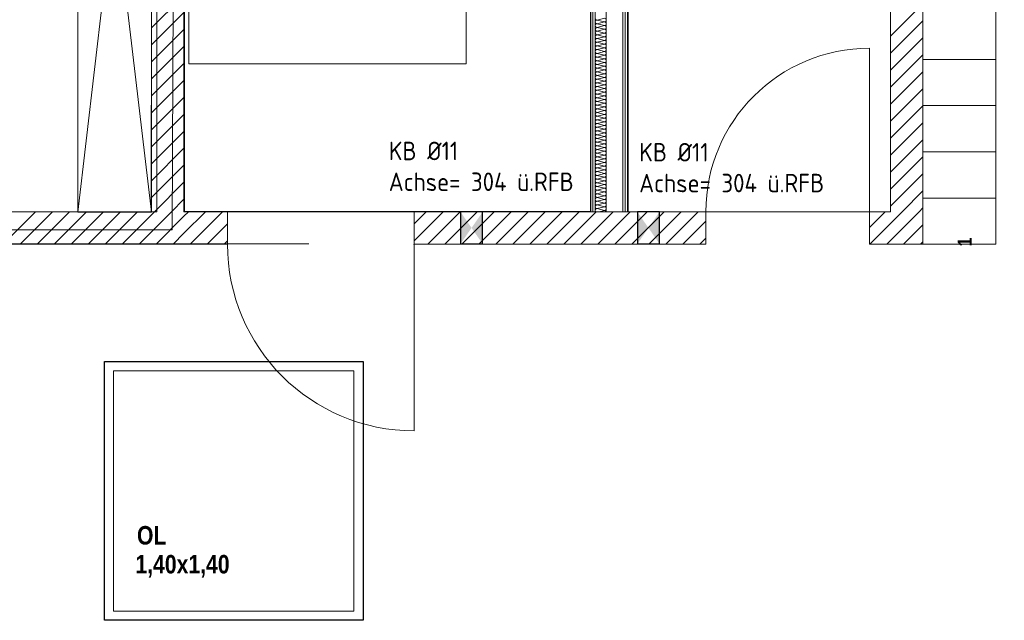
# Model space of a CAD drawing. Header units: millimetres. Extents: x 634730 to 711346, y 362082 to 425615.
# Tile 78 of 160: x 679492 to 684819, y 398859 to 402108. Entities that reach past the tile are written whole.
import ezdxf
from ezdxf.enums import TextEntityAlignment as Align

# ---------------------------------------------------------------- set-up
doc = ezdxf.new("R2010")
doc.units = ezdxf.units.MM
doc.header["$LTSCALE"] = 50
for name, pattern in [('Doppelstrichlinie', [1.093611, 0.529167, -0.211667, 0.141111, -0.211667]), ('Strichlinie', [0.4, 0.3, -0.1]), ('Strichlinie_ lang', [0.529167, 0.3175, -0.211667])]:
    doc.linetypes.add(name, pattern=pattern)
for name, color, linetype in [('1_DB-Lüftung', 30, 'Continuous'), ('1_EG', 7, 'Continuous'), ('A_Beschriftung', 7, 'Continuous'), ('A_Brandschutz', 7, 'Continuous'), ('A_Dach Belag', 7, 'Continuous'), ('A_Decken', 7, 'Continuous'), ('A_Deckenspiegel', 7, 'Continuous'), ('A_Möblierung fest', 7, 'Continuous'), ('A_Raumflächen', 7, 'Continuous'), ('A_Schraffuren', 7, 'Continuous'), ('A_Wände', 7, 'Continuous')]:
    doc.layers.add(name, color=color, linetype=linetype)
doc.styles.add('ERSTELLTER_STIL_1', font='ARIALN.TTF')
doc.styles.add('ERSTELLTER_STIL_2', font='ARIALNB.TTF')
doc.styles.get("Standard").update_dxf_attribs({"font": 'isocp.shx', "height": 140})

# ---------------------------------------------------------------- blocks, each defined once
blk = doc.blocks.new('A$C85d2cf1a')
at = {"layer": 'A_Brandschutz', "color": 1, "linetype": 'Doppelstrichlinie', "lineweight": 18, "true_color": 0xf50000}
for p, q in [((34.3536, 43.1163), (34.3348, 38.8895)), ((34.3348, 38.8895), (21.4685, 38.8838))]:
    blk.add_line(p, q, dxfattribs=at)
at = {"layer": 'A_Dach Belag', "color": 7, "linetype": 'Continuous', "lineweight": 18, "flags": 128}
for points in [[(33.9679, 36.7765), (33.9679, 38.1765)], [(33.9679, 38.1765), (35.3679, 38.1765)], [(35.3679, 38.1765), (35.3679, 36.7765)], [(34.0179, 38.1265), (34.0179, 36.8265)], [(35.3179, 38.1265), (34.0179, 38.1265)], [(35.3179, 36.8265), (35.3179, 38.1265)], [(34.0179, 36.8265), (35.3179, 36.8265)], [(35.3679, 36.7765), (33.9679, 36.7765)]]:
    blk.add_lwpolyline(points, dxfattribs=at)
at = {"layer": 'A_Decken', "color": 7, "linetype": 'Strichlinie_ lang', "lineweight": 25}
for p, q in [((33.9679, 36.7765), (33.9679, 38.1765)), ((33.9679, 38.1765), (35.3679, 38.1765)), ((35.3679, 38.1765), (35.3679, 36.7765)), ((35.3679, 36.7765), (33.9679, 36.7765))]:
    blk.add_line(p, q, dxfattribs=at)
at = {"layer": 'A_Deckenspiegel', "color": 7, "linetype": 'Strichlinie', "lineweight": 13}
for p, q in [((34.2219, 38.9865), (34.2236, 42.3736)), ((34.3986, 42.3752), (34.3986, 38.9881)), ((36.5986, 38.9881), (36.5986, 42.3752)), ((36.7986, 42.3736), (36.7986, 38.9865)), ((38.2221, 38.9865), (38.2221, 42.3736)), ((29.748, 38.9889), (34.2219, 38.9865)), ((34.3986, 38.9881), (36.5986, 38.9881)), ((36.7986, 38.9865), (38.2221, 38.9865)), ((55.0745, 38.8131), (21.4086, 38.8131)), ((33.9679, 38.1765), (35.3679, 38.1765)), ((33.9679, 36.7765), (33.9679, 38.1765)), ((35.3679, 38.1765), (35.3679, 36.7765)), ((35.3679, 36.7765), (33.9679, 36.7765))]:
    blk.add_line(p, q, dxfattribs=at)
at = {"layer": 'A_Möblierung fest', "color": 7, "linetype": 'Continuous', "lineweight": 13}
for p, q in [((38.7919, 38.8112), (38.7919, 42.4304)), ((38.3974, 39.8112), (38.7923, 39.8112)), ((38.3974, 39.5612), (38.7923, 39.5612)), ((38.3969, 39.3112), (38.7919, 39.3112)), ((38.3969, 39.0612), (38.7919, 39.0612)), ((38.3969, 38.8112), (38.7919, 38.8112))]:
    blk.add_line(p, q, dxfattribs=at)
at = {"layer": 'A_Möblierung fest', "color": 7, "linetype": 'Continuous', "lineweight": 18}
for p, q in [((33.8237, 38.9841), (33.8236, 42.3736)), ((33.8236, 42.3736), (34.2237, 38.9841)), ((33.8237, 38.9841), (34.2236, 42.3736)), ((34.2236, 42.3736), (34.2237, 38.9841)), ((34.2237, 38.9841), (33.8237, 38.9841))]:
    blk.add_line(p, q, dxfattribs=at)
at = {"layer": 'A_Möblierung fest', "color": 7, "linetype": 'Strichlinie_ lang', "lineweight": 18}
for p, q in [((34.4254, 39.7875), (34.4254, 41.3875)), ((35.9254, 41.3875), (35.9254, 39.7875)), ((35.9254, 39.7875), (34.4254, 39.7875))]:
    blk.add_line(p, q, dxfattribs=at)
at = {"layer": 'A_Schraffuren', "color": 253, "linetype": 'Continuous', "lineweight": 18, "true_color": 0x9f9f9f}
for p, q in [((34.2512, 38.9863), (34.2512, 42.3758)), ((34.4014, 42.3757), (34.4014, 38.9863)), ((36.6005, 38.9862), (36.6006, 42.3756)), ((36.8015, 42.3756), (36.8015, 38.9862)), ((38.222, 38.9862), (38.2221, 42.3756)), ((29.749, 38.9864), (34.2512, 38.9863)), ((34.4014, 38.9863), (36.6005, 38.9862)), ((36.8015, 38.9862), (38.222, 38.9862))]:
    blk.add_line(p, q, dxfattribs=at)
at = {"layer": 'A_Wände', "color": 7, "linetype": 'Continuous', "lineweight": 18}
for p, q in [((34.2236, 42.3736), (34.2236, 38.9865)), ((36.5986, 42.3736), (36.5986, 38.9865)), ((36.6111, 42.3736), (36.6111, 38.9865)), ((36.6236, 42.3736), (36.6236, 38.9865)), ((36.6836, 42.3736), (36.6836, 38.9865)), ((36.7736, 42.3736), (36.7736, 38.9865)), ((36.7861, 42.3736), (36.7861, 38.9865)), ((36.7986, 38.9865), (36.7986, 42.3736)), ((38.3971, 38.9865), (38.3971, 42.3736)), ((34.3986, 38.9865), (34.3986, 42.1236)), ((38.2221, 42.1236), (38.2221, 38.9865)), ((38.1072, 38.9865), (38.1072, 39.8715)), ((34.2236, 38.9865), (26.6549, 38.9865)), ((34.6341, 38.9865), (34.3986, 38.9865)), ((34.6341, 38.9865), (34.6341, 38.8115)), ((34.6341, 38.9865), (34.6341, 38.8115)), ((34.6341, 38.9865), (34.6341, 38.8115)), ((35.6441, 38.9865), (35.6441, 38.8115)), ((37.2222, 38.9865), (35.6441, 38.9865)), ((35.6441, 38.9865), (35.6441, 38.8115)), ((35.6441, 38.9865), (35.6441, 38.8115)), ((36.5986, 38.9865), (36.7986, 38.9865)), ((37.2222, 38.8115), (37.2222, 38.9865)), ((37.2222, 38.8115), (37.2222, 38.9865)), ((37.2222, 38.8115), (37.2222, 38.9865)), ((38.1072, 38.8115), (38.1072, 38.9865)), ((38.2221, 38.9865), (38.1072, 38.9865)), ((38.1072, 38.8115), (38.1072, 38.9865)), ((38.1072, 38.8115), (38.1072, 38.9865)), ((38.3971, 38.8115), (38.3971, 38.9865)), ((26.6549, 38.8115), (34.3986, 38.8115)), ((34.3986, 38.8115), (34.6341, 38.8115)), ((35.6441, 38.8115), (37.2222, 38.8115)), ((35.6441, 38.8115), (35.6441, 37.8015)), ((38.1072, 38.8115), (38.3971, 38.8115))]:
    blk.add_line(p, q, dxfattribs=at)
at = {"layer": 'A_Wände', "color": 8, "linetype": 'Continuous', "lineweight": 18}
for p, q in [((34.2236, 39.9823), (34.3986, 40.1573)), ((34.2236, 39.8904), (34.3986, 40.0654)), ((38.2221, 39.9361), (38.3971, 40.1111)), ((36.6214, 40.0138), (36.6214, 40.0138)), ((36.6336, 40.0238), (36.6736, 40.0338)), ((36.6336, 40.0238), (36.6736, 40.0138)), ((36.6336, 40.0038), (36.6736, 40.0138)), ((38.2221, 39.8442), (38.3971, 40.0192)), ((34.2236, 39.7985), (34.3986, 39.9735)), ((36.6214, 39.9763), (36.6214, 39.9763)), ((36.6336, 40.0038), (36.6736, 39.9938)), ((36.6336, 39.9838), (36.6736, 39.9938)), ((36.6336, 39.9838), (36.6736, 39.9738)), ((36.6336, 39.9638), (36.6736, 39.9738)), ((36.6336, 39.9638), (36.6736, 39.9538)), ((36.6336, 39.9438), (36.6736, 39.9538)), ((36.6214, 39.9388), (36.6214, 39.9388)), ((36.6214, 39.9013), (36.6214, 39.9013)), ((36.6336, 39.9438), (36.6736, 39.9338)), ((36.6336, 39.9238), (36.6736, 39.9338)), ((36.6336, 39.9238), (36.6736, 39.9138)), ((36.6336, 39.9038), (36.6736, 39.9138)), ((36.6336, 39.9038), (36.6736, 39.8938)), ((38.2221, 39.7523), (38.3971, 39.9273)), ((34.2236, 39.7066), (34.3986, 39.8816)), ((36.6214, 39.8638), (36.6214, 39.8638)), ((36.6336, 39.8838), (36.6736, 39.8938)), ((36.6336, 39.8838), (36.6736, 39.8738)), ((36.6336, 39.8638), (36.6736, 39.8738)), ((36.6336, 39.8638), (36.6736, 39.8538)), ((36.6336, 39.8438), (36.6736, 39.8538)), ((36.6214, 39.8263), (36.6214, 39.8263)), ((36.6336, 39.8438), (36.6736, 39.8338)), ((36.6336, 39.8238), (36.6736, 39.8338)), ((36.6336, 39.8238), (36.6736, 39.8138)), ((36.6336, 39.8038), (36.6736, 39.8138)), ((36.6336, 39.8038), (36.6736, 39.7938)), ((36.6336, 39.7838), (36.6736, 39.7938)), ((38.2221, 39.6604), (38.3971, 39.8354)), ((34.2236, 39.6146), (34.3986, 39.7896)), ((36.6214, 39.7888), (36.6214, 39.7888)), ((36.6214, 39.7513), (36.6214, 39.7513)), ((36.6336, 39.7838), (36.6736, 39.7738)), ((36.6336, 39.7638), (36.6736, 39.7738)), ((36.6336, 39.7638), (36.6736, 39.7538)), ((36.6336, 39.7438), (36.6736, 39.7538)), ((36.6336, 39.7438), (36.6736, 39.7338)), ((38.2221, 39.5684), (38.3971, 39.7434)), ((34.2236, 39.5227), (34.3986, 39.6977)), ((36.6214, 39.7138), (36.6214, 39.7138)), ((36.6336, 39.7238), (36.6736, 39.7338)), ((36.6336, 39.7238), (36.6736, 39.7138)), ((36.6336, 39.7038), (36.6736, 39.7138)), ((36.6336, 39.7038), (36.6736, 39.6938)), ((36.6336, 39.6838), (36.6736, 39.6938)), ((36.6214, 39.6763), (36.6214, 39.6763)), ((36.6214, 39.6388), (36.6214, 39.6388)), ((36.6336, 39.6838), (36.6736, 39.6738)), ((36.6336, 39.6638), (36.6736, 39.6738)), ((36.6336, 39.6638), (36.6736, 39.6538)), ((36.6336, 39.6438), (36.6736, 39.6538)), ((36.6336, 39.6438), (36.6736, 39.6338)), ((36.6336, 39.6238), (36.6736, 39.6338)), ((38.2221, 39.4765), (38.3971, 39.6515)), ((34.2236, 39.4308), (34.3986, 39.6058)), ((36.6214, 39.6013), (36.6214, 39.6013)), ((36.6336, 39.6238), (36.6736, 39.6138)), ((36.6336, 39.6038), (36.6736, 39.6138)), ((36.6336, 39.6038), (36.6736, 39.5938)), ((36.6336, 39.5838), (36.6736, 39.5938)), ((36.6336, 39.5838), (36.6736, 39.5738)), ((36.6214, 39.5638), (36.6214, 39.5638)), ((36.6336, 39.5638), (36.6736, 39.5738)), ((36.6336, 39.5638), (36.6736, 39.5538)), ((36.6336, 39.5438), (36.6736, 39.5538)), ((36.6336, 39.5438), (36.6736, 39.5338)), ((36.6336, 39.5238), (36.6736, 39.5338)), ((38.2221, 39.3846), (38.3971, 39.5596)), ((34.2236, 39.3389), (34.3986, 39.5139)), ((36.6214, 39.5263), (36.6214, 39.5263)), ((36.6214, 39.4888), (36.6214, 39.4888)), ((36.6336, 39.5238), (36.6736, 39.5138)), ((36.6336, 39.5038), (36.6736, 39.5138)), ((36.6336, 39.5038), (36.6736, 39.4938)), ((36.6336, 39.4838), (36.6736, 39.4938)), ((36.6336, 39.4838), (36.6736, 39.4738)), ((34.2236, 39.2469), (34.3986, 39.4219)), ((36.6214, 39.4513), (36.6214, 39.4513)), ((36.6336, 39.4638), (36.6736, 39.4738)), ((36.6336, 39.4638), (36.6736, 39.4538)), ((36.6336, 39.4438), (36.6736, 39.4538)), ((36.6336, 39.4438), (36.6736, 39.4338)), ((36.6336, 39.4238), (36.6736, 39.4338)), ((36.6336, 39.4238), (36.6736, 39.4138)), ((38.2221, 39.2927), (38.3971, 39.4677)), ((36.6214, 39.4138), (36.6214, 39.4138)), ((36.6214, 39.3763), (36.6214, 39.3763)), ((36.6336, 39.4038), (36.6736, 39.4138)), ((36.6336, 39.4038), (36.6736, 39.3938)), ((36.6336, 39.3838), (36.6736, 39.3938)), ((36.6336, 39.3838), (36.6736, 39.3738)), ((36.6336, 39.3638), (36.6736, 39.3738)), ((38.2221, 39.2007), (38.3971, 39.3757)), ((34.2236, 39.155), (34.3986, 39.33)), ((36.6214, 39.3388), (36.6214, 39.3388)), ((36.6336, 39.3638), (36.6736, 39.3538)), ((36.6336, 39.3438), (36.6736, 39.3538)), ((36.6336, 39.3438), (36.6736, 39.3338)), ((36.6336, 39.3238), (36.6736, 39.3338)), ((36.6336, 39.3238), (36.6736, 39.3138)), ((36.6214, 39.3013), (36.6214, 39.3013)), ((36.6214, 39.2638), (36.6214, 39.2638)), ((36.6336, 39.3038), (36.6736, 39.3138)), ((36.6336, 39.3038), (36.6736, 39.2938)), ((36.6336, 39.2838), (36.6736, 39.2938)), ((36.6336, 39.2838), (36.6736, 39.2738)), ((36.6336, 39.2638), (36.6736, 39.2738)), ((36.6336, 39.2638), (36.6736, 39.2538)), ((38.2221, 39.1088), (38.3971, 39.2838)), ((34.2236, 39.0631), (34.3986, 39.2381)), ((36.6214, 39.2263), (36.6214, 39.2263)), ((36.6336, 39.2438), (36.6736, 39.2538)), ((36.6336, 39.2438), (36.6736, 39.2338)), ((36.6336, 39.2238), (36.6736, 39.2338)), ((36.6336, 39.2238), (36.6736, 39.2138)), ((36.6336, 39.2038), (36.6736, 39.2138)), ((36.6214, 39.1888), (36.6214, 39.1888)), ((36.6336, 39.2038), (36.6736, 39.1938)), ((36.6336, 39.1838), (36.6736, 39.1938)), ((36.6336, 39.1838), (36.6736, 39.1738)), ((36.6336, 39.1638), (36.6736, 39.1738)), ((36.6336, 39.1638), (36.6736, 39.1538)), ((38.2221, 39.0169), (38.3971, 39.1919)), ((34.239, 38.9865), (34.3986, 39.1462)), ((36.6214, 39.1513), (36.6214, 39.1513)), ((36.6214, 39.1138), (36.6214, 39.1138)), ((36.6336, 39.1438), (36.6736, 39.1538)), ((36.6336, 39.1438), (36.6736, 39.1338)), ((36.6336, 39.1238), (36.6736, 39.1338)), ((36.6336, 39.1238), (36.6736, 39.1138)), ((36.6336, 39.1038), (36.6736, 39.1138)), ((36.6336, 39.1038), (36.6736, 39.0938)), ((34.3309, 38.9865), (34.3986, 39.0543)), ((36.6214, 39.0763), (36.6214, 39.0763)), ((36.6336, 39.0838), (36.6736, 39.0938)), ((36.6336, 39.0838), (36.6736, 39.0738)), ((36.6336, 39.0638), (36.6736, 39.0738)), ((36.6336, 39.0638), (36.6736, 39.0538)), ((36.6336, 39.0438), (36.6736, 39.0538)), ((38.2837, 38.9865), (38.3971, 39.1)), ((36.6214, 39.0388), (36.6214, 39.0388)), ((36.6214, 39.0013), (36.6214, 39.0013)), ((36.6336, 39.0438), (36.6736, 39.0338)), ((36.6336, 39.0238), (36.6736, 39.0338)), ((36.6336, 39.0238), (36.6736, 39.0138)), ((36.6336, 39.0038), (36.6736, 39.0138)), ((36.6336, 39.0038), (36.6736, 38.9938)), ((38.3756, 38.9865), (38.3971, 39.008)), ((33.4206, 38.8115), (33.5956, 38.9865)), ((33.5125, 38.8115), (33.6875, 38.9865)), ((33.6044, 38.8115), (33.7794, 38.9865)), ((33.6963, 38.8115), (33.8713, 38.9865)), ((33.7882, 38.8115), (33.9632, 38.9865)), ((33.8802, 38.8115), (34.0552, 38.9865)), ((33.9721, 38.8115), (34.1471, 38.9865)), ((34.064, 38.8115), (34.239, 38.9865)), ((34.1559, 38.8115), (34.3309, 38.9865)), ((34.2479, 38.8115), (34.3986, 38.9623)), ((34.3986, 38.9623), (34.4229, 38.9865)), ((34.3986, 38.8704), (34.5148, 38.9865)), ((34.4317, 38.8115), (34.6067, 38.9865)), ((35.6441, 38.9209), (35.7098, 38.9865)), ((35.6441, 38.8289), (35.8017, 38.9865)), ((35.7187, 38.8115), (35.8937, 38.9865)), ((35.8106, 38.8115), (35.9856, 38.9865)), ((35.9025, 38.8115), (36.0775, 38.9865)), ((35.9944, 38.8115), (36.1694, 38.9865)), ((36.0863, 38.8115), (36.2613, 38.9865)), ((36.1783, 38.8115), (36.3533, 38.9865)), ((36.2702, 38.8115), (36.4452, 38.9865)), ((36.3621, 38.8115), (36.5371, 38.9865)), ((36.454, 38.8115), (36.629, 38.9865)), ((36.546, 38.8115), (36.721, 38.9865)), ((36.6379, 38.8115), (36.8129, 38.9865)), ((36.6446, 38.9865), (36.6736, 38.9938)), ((36.7298, 38.8115), (36.9048, 38.9865)), ((36.8217, 38.8115), (36.9967, 38.9865)), ((36.9137, 38.8115), (37.0887, 38.9865)), ((37.0056, 38.8115), (37.1806, 38.9865)), ((38.1072, 38.902), (38.1917, 38.9865)), ((38.1087, 38.8115), (38.2837, 38.9865)), ((38.2006, 38.8115), (38.3756, 38.9865)), ((34.5236, 38.8115), (34.6341, 38.922)), ((37.0975, 38.8115), (37.2222, 38.9363)), ((38.2925, 38.8115), (38.3971, 38.9161)), ((34.3398, 38.8115), (34.3986, 38.8704)), ((37.1894, 38.8115), (37.2222, 38.8443)), ((34.6156, 38.8115), (34.6341, 38.8301)), ((38.3844, 38.8115), (38.3971, 38.8242))]:
    blk.add_line(p, q, dxfattribs=at)
for centre, start, end in [((36.6336, 40.0338), 180, 270), ((36.6336, 40.0138), 90, 180), ((36.6336, 40.0138), 180, 270), ((36.6736, 40.0238), 0, 90), ((36.6736, 40.0238), 270, 0), ((36.6736, 40.0038), 0, 90), ((36.6336, 39.9938), 90, 180), ((36.6336, 39.9938), 180, 270), ((36.6336, 39.9738), 90, 180), ((36.6336, 39.9738), 180, 270), ((36.6336, 39.9538), 90, 180), ((36.6336, 39.9538), 180, 270), ((36.6736, 40.0038), 270, 0), ((36.6736, 39.9838), 0, 90), ((36.6736, 39.9838), 270, 0), ((36.6736, 39.9638), 0, 90), ((36.6736, 39.9638), 270, 0), ((36.6736, 39.9438), 0, 90), ((36.6336, 39.9338), 90, 180), ((36.6336, 39.9338), 180, 270), ((36.6336, 39.9138), 90, 180), ((36.6336, 39.9138), 180, 270), ((36.6336, 39.8938), 90, 180), ((36.6736, 39.9438), 270, 0), ((36.6736, 39.9238), 0, 90), ((36.6736, 39.9238), 270, 0), ((36.6736, 39.9038), 0, 90), ((36.6736, 39.9038), 270, 0), ((36.6336, 39.8938), 180, 270), ((36.6336, 39.8738), 90, 180), ((36.6336, 39.8738), 180, 270), ((36.6336, 39.8538), 90, 180), ((36.6336, 39.8538), 180, 270), ((36.6736, 39.8838), 0, 90), ((36.6736, 39.8838), 270, 0), ((36.6736, 39.8638), 0, 90), ((36.6736, 39.8638), 270, 0), ((36.6736, 39.8438), 0, 90), ((36.6336, 39.8338), 90, 180), ((36.6336, 39.8338), 180, 270), ((36.6336, 39.8138), 90, 180), ((36.6336, 39.8138), 180, 270), ((36.6336, 39.7938), 90, 180), ((36.6336, 39.7938), 180, 270), ((36.6736, 39.8438), 270, 0), ((36.6736, 39.8238), 0, 90), ((36.6736, 39.8238), 270, 0), ((36.6736, 39.8038), 0, 90), ((36.6736, 39.8038), 270, 0), ((36.6736, 39.7838), 0, 90), ((36.6336, 39.7738), 90, 180), ((36.6336, 39.7738), 180, 270), ((36.6336, 39.7538), 90, 180), ((36.6336, 39.7538), 180, 270), ((36.6336, 39.7338), 90, 180), ((36.6736, 39.7838), 270, 0), ((36.6736, 39.7638), 0, 90), ((36.6736, 39.7638), 270, 0), ((36.6736, 39.7438), 0, 90), ((36.6736, 39.7438), 270, 0), ((36.6336, 39.7338), 180, 270), ((36.6336, 39.7138), 90, 180), ((36.6336, 39.7138), 180, 270), ((36.6336, 39.6938), 90, 180), ((36.6336, 39.6938), 180, 270), ((36.6736, 39.7238), 0, 90), ((36.6736, 39.7238), 270, 0), ((36.6736, 39.7038), 0, 90), ((36.6736, 39.7038), 270, 0), ((36.6736, 39.6838), 0, 90), ((36.6336, 39.6738), 90, 180), ((36.6336, 39.6738), 180, 270), ((36.6336, 39.6538), 90, 180), ((36.6336, 39.6538), 180, 270), ((36.6336, 39.6338), 90, 180), ((36.6336, 39.6338), 180, 270), ((36.6736, 39.6838), 270, 0), ((36.6736, 39.6638), 0, 90), ((36.6736, 39.6638), 270, 0), ((36.6736, 39.6438), 0, 90), ((36.6736, 39.6438), 270, 0), ((36.6736, 39.6238), 0, 90), ((36.6336, 39.6138), 90, 180), ((36.6336, 39.6138), 180, 270), ((36.6336, 39.5938), 90, 180), ((36.6336, 39.5938), 180, 270), ((36.6336, 39.5738), 90, 180), ((36.6736, 39.6238), 270, 0), ((36.6736, 39.6038), 0, 90), ((36.6736, 39.6038), 270, 0), ((36.6736, 39.5838), 0, 90), ((36.6736, 39.5838), 270, 0), ((36.6336, 39.5738), 180, 270), ((36.6336, 39.5538), 90, 180), ((36.6336, 39.5538), 180, 270), ((36.6336, 39.5338), 90, 180), ((36.6336, 39.5338), 180, 270), ((36.6736, 39.5638), 0, 90), ((36.6736, 39.5638), 270, 0), ((36.6736, 39.5438), 0, 90), ((36.6736, 39.5438), 270, 0), ((36.6736, 39.5238), 0, 90), ((36.6336, 39.5138), 90, 180), ((36.6336, 39.5138), 180, 270), ((36.6336, 39.4938), 90, 180), ((36.6336, 39.4938), 180, 270), ((36.6336, 39.4738), 90, 180), ((36.6736, 39.5238), 270, 0), ((36.6736, 39.5038), 0, 90), ((36.6736, 39.5038), 270, 0), ((36.6736, 39.4838), 0, 90), ((36.6736, 39.4838), 270, 0), ((36.6336, 39.4738), 180, 270), ((36.6336, 39.4538), 90, 180), ((36.6336, 39.4538), 180, 270), ((36.6336, 39.4338), 90, 180), ((36.6336, 39.4338), 180, 270), ((36.6336, 39.4138), 90, 180), ((36.6736, 39.4638), 0, 90), ((36.6736, 39.4638), 270, 0), ((36.6736, 39.4438), 0, 90), ((36.6736, 39.4438), 270, 0), ((36.6736, 39.4238), 0, 90), ((36.6736, 39.4238), 270, 0), ((36.6336, 39.4138), 180, 270), ((36.6336, 39.3938), 90, 180), ((36.6336, 39.3938), 180, 270), ((36.6336, 39.3738), 90, 180), ((36.6336, 39.3738), 180, 270), ((36.6736, 39.4038), 0, 90), ((36.6736, 39.4038), 270, 0), ((36.6736, 39.3838), 0, 90), ((36.6736, 39.3838), 270, 0), ((36.6736, 39.3638), 0, 90), ((36.6336, 39.3538), 90, 180), ((36.6336, 39.3538), 180, 270), ((36.6336, 39.3338), 90, 180), ((36.6336, 39.3338), 180, 270), ((36.6336, 39.3138), 90, 180), ((36.6736, 39.3638), 270, 0), ((36.6736, 39.3438), 0, 90), ((36.6736, 39.3438), 270, 0), ((36.6736, 39.3238), 0, 90), ((36.6736, 39.3238), 270, 0), ((36.6336, 39.3138), 180, 270), ((36.6336, 39.2938), 90, 180), ((36.6336, 39.2938), 180, 270), ((36.6336, 39.2738), 90, 180), ((36.6336, 39.2738), 180, 270), ((36.6336, 39.2538), 90, 180), ((36.6736, 39.3038), 0, 90), ((36.6736, 39.3038), 270, 0), ((36.6736, 39.2838), 0, 90), ((36.6736, 39.2838), 270, 0), ((36.6736, 39.2638), 0, 90), ((36.6736, 39.2638), 270, 0), ((36.6336, 39.2538), 180, 270), ((36.6336, 39.2338), 90, 180), ((36.6336, 39.2338), 180, 270), ((36.6336, 39.2138), 90, 180), ((36.6336, 39.2138), 180, 270), ((36.6736, 39.2438), 0, 90), ((36.6736, 39.2438), 270, 0), ((36.6736, 39.2238), 0, 90), ((36.6736, 39.2238), 270, 0), ((36.6736, 39.2038), 0, 90), ((36.6336, 39.1938), 90, 180), ((36.6336, 39.1938), 180, 270), ((36.6336, 39.1738), 90, 180), ((36.6336, 39.1738), 180, 270), ((36.6336, 39.1538), 90, 180), ((36.6736, 39.2038), 270, 0), ((36.6736, 39.1838), 0, 90), ((36.6736, 39.1838), 270, 0), ((36.6736, 39.1638), 0, 90), ((36.6736, 39.1638), 270, 0), ((36.6336, 39.1538), 180, 270), ((36.6336, 39.1338), 90, 180), ((36.6336, 39.1338), 180, 270), ((36.6336, 39.1138), 90, 180), ((36.6336, 39.1138), 180, 270), ((36.6336, 39.0938), 90, 180), ((36.6736, 39.1438), 0, 90), ((36.6736, 39.1438), 270, 0), ((36.6736, 39.1238), 0, 90), ((36.6736, 39.1238), 270, 0), ((36.6736, 39.1038), 0, 90), ((36.6736, 39.1038), 270, 0), ((36.6336, 39.0938), 180, 270), ((36.6336, 39.0738), 90, 180), ((36.6336, 39.0738), 180, 270), ((36.6336, 39.0538), 90, 180), ((36.6336, 39.0538), 180, 270), ((36.6736, 39.0838), 0, 90), ((36.6736, 39.0838), 270, 0), ((36.6736, 39.0638), 0, 90), ((36.6736, 39.0638), 270, 0), ((36.6736, 39.0438), 0, 90), ((36.6336, 39.0338), 90, 180), ((36.6336, 39.0338), 180, 270), ((36.6336, 39.0138), 90, 180), ((36.6336, 39.0138), 180, 270), ((36.6336, 38.9938), 90, 180), ((36.6736, 39.0438), 270, 0), ((36.6736, 39.0238), 0, 90), ((36.6736, 39.0238), 270, 0), ((36.6736, 39.0038), 0, 90), ((36.6736, 39.0038), 270, 0), ((36.6336, 38.9938), 180, 226.6093), ((36.6736, 38.9838), 15.8616, 90)]:
    blk.add_arc(centre, 0.01, start, end, dxfattribs=at)
at = {"layer": 'A_Wände', "color": 7, "linetype": 'Continuous', "lineweight": 13}
for centre, radius, start, end in [((38.1072, 38.9865), 0.885, 90, 180), ((35.6441, 38.8115), 1.01, 180, 270)]:
    blk.add_arc(centre, radius, start, end, dxfattribs=at)
at = {"layer": 'A_Wände', "color": 7, "linetype": 'Continuous', "lineweight": 18}
for p in [(37.2222, 38.9865), (38.1072, 38.9865), (34.6341, 38.8115), (35.6441, 38.8115)]:
    blk.add_point(p, dxfattribs=at)
at = {"layer": 'A_Beschriftung', "color": 7, "style": 'ERSTELLTER_STIL_2'}
blk.add_text('1', height=0.075, rotation=89.9988, dxfattribs=at).set_placement((38.6602, 38.7998))
at = {"layer": 'A_Deckenspiegel', "color": 7, "style": 'ERSTELLTER_STIL_2'}
for s, p in [('OL', (34.1445, 37.1865)), ('1,40x1,40', (34.136, 37.0301))]:
    blk.add_text(s, height=0.1, rotation=359.9988, dxfattribs=at).set_placement(p)
at = {"layer": 'A_Möblierung fest', "color": 7, "lineweight": 13, "style": 'ERSTELLTER_STIL_2', "text_generation_flag": 2}
blk.add_attdef('txt', text='', height=0.12, rotation=359.9988, dxfattribs=at).set_placement((23.514, 39.2921), align=Align.MIDDLE_CENTER)
at = {"layer": 'A_Möblierung fest', "color": 7, "lineweight": 13, "style": 'ERSTELLTER_STIL_2'}
blk.add_attdef('txt', text='', height=0.12, dxfattribs=at).set_placement((10.172, 25.6523), align=Align.MIDDLE_CENTER)
at = {"layer": 'A_Raumflächen', "color": 7, "lineweight": 18}
for tag, style, p in [('DUMMY_850', 'ERSTELLTER_STIL_1', (31.5414, 25.9585)), ('DUMMY_850', 'ERSTELLTER_STIL_1', (48.3798, 25.9585)), ('ROOM_NAME', 'ERSTELLTER_STIL_1', (30.4276, 25.9283)), ('ROOM_NAME', 'ERSTELLTER_STIL_1', (47.266, 25.9283)), ('floorCode', 'ERSTELLTER_STIL_2', (30.5258, 25.6828)), ('stFloorCovering', 'ERSTELLTER_STIL_2', (31.0934, 25.6828)), ('floorCode', 'ERSTELLTER_STIL_2', (47.3642, 25.6828)), ('stFloorCovering', 'ERSTELLTER_STIL_2', (47.9319, 25.6828)), ('DUMMY_851', 'ERSTELLTER_STIL_2', (30.5258, 25.4675)), ('DUMMY_851', 'ERSTELLTER_STIL_2', (47.3642, 25.4675)), ('measuredNetAreaCode', 'ERSTELLTER_STIL_2', (30.5258, 25.1917)), ('measuredNetAreaCode', 'ERSTELLTER_STIL_2', (47.3642, 25.1917))]:
    blk.add_attdef(tag, text='', height=0.125, dxfattribs=dict(at, style=style)).set_placement(p, align=Align.TOP_LEFT)

msp = doc.modelspace()

# ---------------------------------------------------------------- linework, layer by layer
at = {"layer": '1_DB-Lüftung', "elevation": 61695}
for points in [[(681876.5, 400895.4), (681996.5, 400895.4), (681996.5, 401068.5), (681876.5, 401068.5)], [(682833.5, 400895.4), (682953.5, 400895.4), (682953.5, 401068.5), (682833.5, 401068.5)]]:
    msp.add_lwpolyline(points, close=True, dxfattribs=at)
at = {"layer": '1_DB-Lüftung'}
for points in [[(681876.5, 401068.4, 61695), (681876.5, 400895.4, 61695), (681996.5, 400895.4, 61695), (681996.5, 401068.5, 61695)], [(682833.5, 401068.4, 61695), (682833.5, 400895.4, 61695), (682953.5, 400895.4, 61695), (682953.5, 401068.5, 61695)]]:
    msp.add_solid(points, dxfattribs=at)

# ---------------------------------------------------------------- texts
at = {"layer": '1_DB-Lüftung', "char_height": 100, "attachment_point": 1}
for insert in [(681488.4, 401448.2, 61689.3), (682843.4, 401441.2, 61689.3)]:
    msp.add_mtext_dynamic_manual_height_columns('\\A1;KB %%C11\\PAchse= 304 ü.RFB', width=1549.244, gutter_width=700, heights=[413.6], dxfattribs=dict(at, insert=insert))

# ---------------------------------------------------------------- next in the draw order: block references
at = {"layer": '1_EG', "xscale": 1000, "yscale": 1000, "zscale": 1000}
msp.add_blockref('A$C85d2cf1a', (645981.7, 362082.4, 41515.3), dxfattribs=at)

doc.saveas('drawing.dxf')
